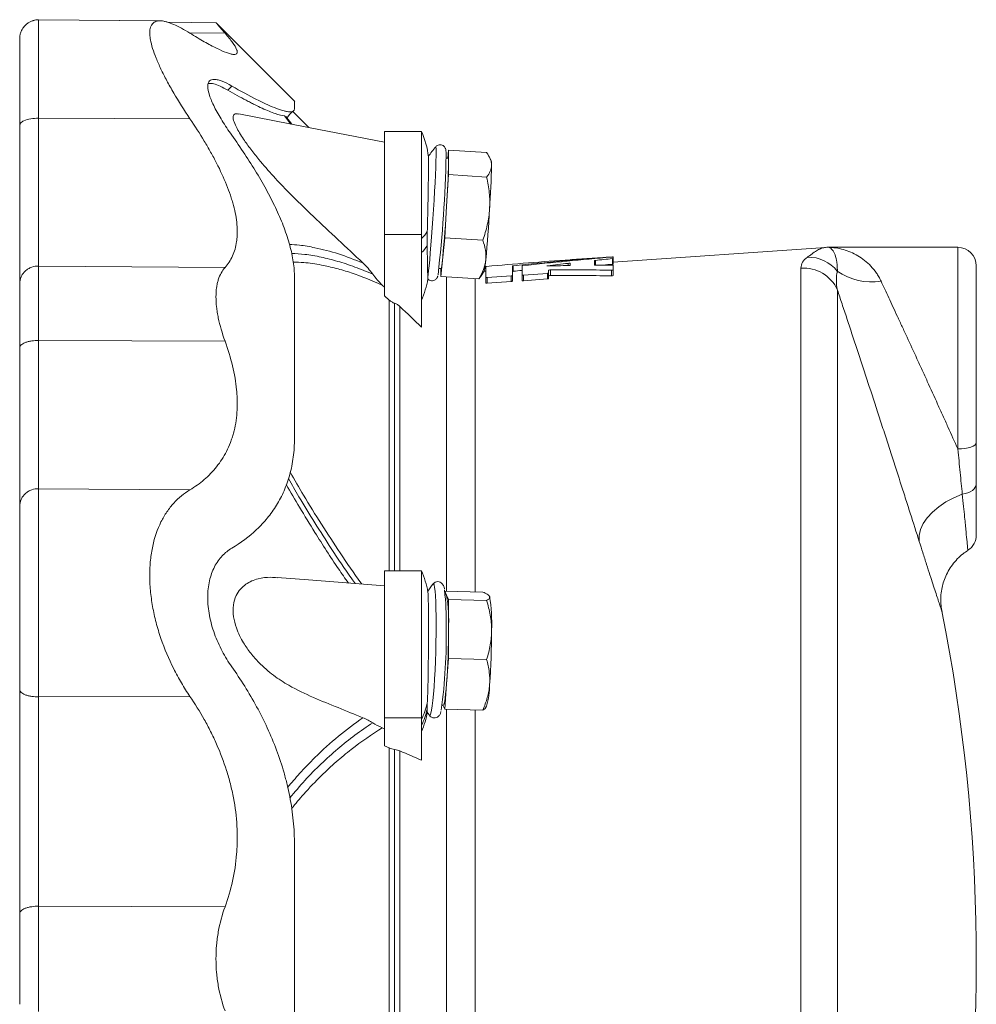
# Model space of a CAD drawing. Header units: millimetres. Extents: x -31 to 880, y -242 to 919.
# Tile 3 of 7: x -27 to 233, y 1 to 268. Entities that reach past the tile are written whole.
import ezdxf

# ---------------------------------------------------------------- set-up
doc = ezdxf.new("R2010")
doc.units = ezdxf.units.MM

msp = doc.modelspace()

# ---------------------------------------------------------------- linework, layer by layer
at = {"color": 7, "linetype": 'Continuous', "lineweight": 15}
for p, q in [((11.57, 267.79), (-21.5, 268.08)), ((11.47, 267.79), (-21.5, 268.08)), ((26.63, 267.28), (13.43, 267.4)), ((47.97, 245.93), (26.64, 267.26)), ((-26.6, 263.16), (-26.63, 262.61)), ((51.8, 238.84), (47.41, 243.24)), ((45.23, 241.97), (45.46, 241.77)), ((47.21, 239.73), (45.53, 241.83)), ((45.8, 241.58), (46.07, 241.68)), ((82.37, 237.8), (72.37, 237.8)), ((72.37, 237.8), (72.37, 209.79)), ((82.37, 237.8), (82.37, 209.79)), ((89.7, 232.69), (89.48, 230.53)), ((89.7, 229.38), (89.7, 232.69)), ((89.7, 232.69), (100.03, 232.02)), ((89.62, 230.52), (89.03, 230.56)), ((101.31, 229.75), (100.83, 230.73)), ((89.7, 226.06), (89.7, 229.38)), ((89.18, 217.49), (89.7, 226.06)), ((89.7, 226.06), (100.03, 225.39)), ((88.65, 208.92), (89.18, 217.49)), ((72.37, 209.79), (72.37, 193.21)), ((82.37, 209.79), (82.37, 184.67)), ((88.13, 203.67), (88.65, 208.92)), ((88.65, 208.92), (98.99, 208.26)), ((191.99, 206.32), (134.37, 202.29)), ((227.87, 206.34), (192.69, 206.34)), ((87.61, 198.41), (88.13, 203.67)), ((134.37, 203.79), (122.95, 202.99)), ((134.37, 203.77), (134.37, 203.79)), ((134.37, 203.77), (134.37, 203.67)), ((134.37, 203.3), (134.37, 203.67)), ((134.37, 203.3), (134.37, 201.79)), ((87.1, 200.62), (87.68, 200.58)), ((87.61, 200.59), (87.61, 198.41)), ((99.81, 201.1), (99.81, 198.15)), ((107.01, 198.66), (107.01, 201.29)), ((109.66, 201.33), (109.66, 198.85)), ((122.67, 201.45), (122.67, 201.98)), ((129.33, 201.51), (129.33, 202.74)), ((134.37, 200.24), (134.37, 201.48)), ((232.87, 201.34), (232.87, 153.36)), ((87.61, 198.41), (97.94, 197.75)), ((97.94, 197.75), (98.37, 198.34)), ((98.37, 198.34), (99.38, 199.84)), ((99.81, 199.87), (99.37, 199.84)), ((99.81, 198.15), (99.81, 196.62)), ((100.17, 198.11), (106.65, 198.57)), ((107.01, 198.66), (107.01, 197.13)), ((109.66, 198.85), (109.66, 197.32)), ((110.02, 198.81), (116.5, 199.27)), ((116.5, 197.74), (110.02, 197.28)), ((116.86, 199.37), (116.86, 200.1)), ((116.86, 199.37), (116.86, 197.84)), ((134.37, 200.24), (134.37, 198.71)), ((72.37, 195.49), (71.73, 196.1)), ((106.65, 197.04), (100.17, 196.58)), ((73.6, 192.03), (72.37, 193.21)), ((82.37, 118.57), (72.37, 118.57)), ((72.37, 118.57), (72.37, 78.62)), ((82.37, 118.57), (82.37, 78.62)), ((89.18, 111.92), (88.65, 113.06)), ((88.65, 113.06), (98.99, 112.78)), ((89.05, 112.05), (88.77, 112.06)), ((89.05, 112.05), (89.18, 111.92)), ((89.7, 110.78), (89.18, 111.92)), ((89.7, 102.78), (89.7, 110.78)), ((89.7, 110.78), (100.03, 110.51)), ((100.85, 111.61), (100.83, 111.64)), ((89.7, 94.78), (89.7, 102.78)), ((89.18, 87.92), (89.7, 94.78)), ((89.7, 94.78), (100.03, 94.5)), ((88.65, 81.05), (89.18, 87.92)), ((87.96, 82.07), (88.25, 82.06)), ((88.19, 82.06), (88.65, 81.05)), ((88.65, 81.05), (98.99, 80.78)), ((99.75, 81.38), (100.03, 81.84)), ((72.37, 78.62), (72.37, 71.05)), ((82.37, 78.62), (82.37, 67.15)), ((84.5, 79.37), (84.52, 79.35)), ((72.37, 75.7), (71.73, 75.98)), ((73.6, 70.51), (72.37, 71.05))]:
    msp.add_line(p, q, dxfattribs=at)
at = {"color": 8, "linetype": 'Continuous', "lineweight": 0}
for p, q in [((19.43, 264.51), (29.07, 264.43)), ((30.89, 250.1), (29.85, 248.98)), ((-21.5, 241.38), (19.54, 241.24)), ((46.96, 239.78), (45.23, 241.97)), ((45.75, 241.56), (47.23, 239.73)), ((72.37, 209.79), (82.37, 209.79)), ((191.99, 206.32), (191.99, 206.32)), ((227.87, 151.61), (227.87, 206.34)), ((134.14, 203.74), (134.14, 203.67)), ((134.14, 203.26), (134.14, 201.75)), ((-21.5, 201.26), (29.07, 200.85)), ((107.23, 201.33), (107.23, 199.82)), ((116.6, 201.34), (116.6, 201.27)), ((122.17, 201.98), (122.17, 201.37)), ((129.55, 202.78), (129.55, 201.48)), ((185.29, -170.85), (185.29, 200.66)), ((89.13, 198.32), (89.13, 188.16)), ((96.9, 197.81), (96.9, 185.48)), ((100.17, 198.11), (100.17, 196.58)), ((106.65, 198.57), (106.65, 197.04)), ((110.02, 198.81), (110.02, 197.28)), ((116.5, 199.27), (116.5, 197.74)), ((117.36, 200.19), (117.36, 198.67)), ((133.87, 200.14), (133.87, 198.61)), ((195.2, 194.73), (195.2, -165.03)), ((73.6, 118.57), (73.6, 192.03)), ((75.06, 191.14), (75.06, 118.57)), ((76.52, 190.26), (76.52, 118.57)), ((89.13, 188.16), (89.13, 113.04)), ((96.9, 185.48), (96.9, 112.84)), ((-21.5, 181.05), (29.07, 180.88)), ((-21.5, 140.84), (19.54, 140.51)), ((-21.5, 84.36), (19.54, 84.49)), ((89.13, 81.04), (89.13, -54.51)), ((96.9, 80.83), (96.9, -54.3)), ((72.37, 78.62), (82.37, 78.62)), ((73.6, -43.98), (73.6, 70.51)), ((75.06, 70.1), (75.06, -43.57)), ((76.52, 69.7), (76.52, -43.17)), ((-21.5, 27.56), (29.07, 27.39))]:
    msp.add_line(p, q, dxfattribs=at)
at = {"color": 7, "linetype": 'Continuous', "lineweight": 15, "flags": 128}
for points in [[(45.99, 241.64), (46.68, 242.42), (47.37, 243.2)], [(72.37, 234.85), (51.68, 238.86), (32.78, 242.53)], [(72.37, 114.46), (51.68, 116.07), (43.2, 116.73)], [(85.47, 114.96), (85.46, 114.95), (85.45, 114.92)], [(89.18, 87.92), (89.05, 86.44), (88.92, 85.15), (88.79, 84.06), (88.65, 83.2), (88.52, 82.57), (88.38, 82.19), (88.25, 82.06), (88.25, 82.06)]]:
    msp.add_lwpolyline(points, dxfattribs=at)
at = {"color": 8, "linetype": 'Continuous', "lineweight": 0, "flags": 128}
for points in [[(84.06, 198.3), (84.17, 198.98), (84.3, 200), (84.44, 201.33), (84.6, 202.95), (84.76, 204.82), (84.94, 206.92), (85.11, 209.19), (85.29, 211.59), (85.46, 214.08), (85.62, 216.6), (85.78, 219.1), (85.92, 221.54), (86.04, 223.86), (86.15, 226.03), (86.23, 227.98), (86.29, 229.7), (86.33, 231.13), (86.34, 232.26), (86.33, 233.06), (86.29, 233.52), (86.23, 233.62), (86.22, 233.61)], [(232.87, 153.36), (232.77, 153.02), (232.49, 152.69), (232.02, 152.39), (231.4, 152.12), (230.64, 151.9), (229.78, 151.74), (228.84, 151.64), (227.87, 151.61)], [(229.06, 139.34), (229.84, 139.49), (230.58, 139.72), (231.24, 140.01), (231.8, 140.37), (232.26, 140.77), (232.59, 141.21), (232.8, 141.68), (232.87, 142.16)], [(229.06, 139.34), (226.77, 138.4), (224.62, 137.26), (222.68, 135.96), (220.98, 134.51), (219.57, 132.97), (218.49, 131.36), (217.75, 129.73), (217.38, 128.11), (217.38, 126.55)], [(84.52, 79.35), (84.6, 79.28), (84.76, 79.41), (84.94, 79.9), (85.11, 80.74), (85.29, 81.9), (85.46, 83.36), (85.62, 85.1), (85.78, 87.09), (85.92, 89.27), (86.04, 91.61), (86.15, 94.06), (86.23, 96.57), (86.29, 99.09), (86.33, 101.58), (86.34, 103.98), (86.33, 106.24), (86.29, 108.32), (86.23, 110.17), (86.15, 111.77), (86.04, 113.07), (85.92, 114.06), (85.78, 114.71), (85.62, 115), (85.47, 114.96)]]:
    msp.add_lwpolyline(points, dxfattribs=at)
at = {"color": 7, "linetype": 'Continuous', "lineweight": 15}
for centre, radius, start, end in [((59.45, 227.8), 25, 7.168, 23.5782), ((109.12, 214.23), 30, 139.7473, 146.0819), ((-250.87, 238.01), 339.97, 353.3923, 358.8593), ((86.36, 229.72), 3.35, 354.1108, 13.8177), ((-159.37, 234.39), 249.12, 356.1111, 358.8471), ((-147.7, 233.64), 249.12, 356.1112, 358.8471), ((96.85, 228.94), 4.53, 355.9877, 10.2945), ((-314.87, 241.12), 404.73, 354.6903, 356.653), ((-303.2, 240.37), 404.74, 354.6903, 356.653), ((192.72, 196.34), 10, 90.1849, 94.7962), ((227.87, 201.34), 5, 0, 90), ((75.68, 203.89), 12.45, 344.6243, 359.0027), ((80.3, 204.05), 19.54, 347.5815, 356.6817), ((59.45, 201.95), 25, 336.4218, 350.3154), ((227.87, 128.32), 5, 302.7993, 0.0001), ((59.45, 108.57), 25, 9.7495, 23.5782), ((109.12, 96.51), 30, 142.0444, 146.8419), ((16.05, 105.22), 73.01, 358.6944, 6.3295), ((45.75, 104.85), 43.99, 357.3052, 9.2481), ((57.43, 104.54), 43.99, 357.3052, 9.248), ((-247.62, 13.27), 480.48, 349.822, 11.3177), ((-56.69, 100.55), 145.76, 352.1989, 1.1798), ((-119.32, 102.7), 209.02, 355.9452, 0.0233), ((-107.65, 102.38), 209.02, 355.9453, 0.0233), ((75.87, 88.19), 24.99, 345.2745, 358.6552), ((59.45, 84.98), 25, 336.4218, 349.0655), ((109.12, 96.51), 30, 213.027, 214.8898)]:
    msp.add_arc(centre, radius, start, end, dxfattribs=at)
at = {"color": 8, "linetype": 'Continuous', "lineweight": 0}
for centre, radius, start, end in [((77.86, 214.1), 6.98, 310.1611, 330.4386), ((77.82, 210.29), 7.04, 310.2215, 329.8388), ((192.67, 196.57), 9.77, 89.8924, 93.9852), ((187.28, 193.59), 10.07, 38.44, 91.2401), ((186.04, 190.67), 10.03, 23.9346, 94.2895), ((204.34, 212.79), 15.86, 234.6678, 279.7283), ((62.61, 87.52), 21.85, 334.6806, 347.3644), ((62.6, 85.93), 21.86, 334.6822, 347.0243)]:
    msp.add_arc(centre, radius, start, end, dxfattribs=at)
at = {"color": 7, "linetype": 'Continuous', "lineweight": 15}
for centre, major_axis, start_param, end_param in [((222.51, 13.27), (474.85, 0), 1.757982, 1.816024), ((229.66, 13.27), (476.06, 0), 1.773393, 1.825121), ((249.02, 13.27), (479.32, 0), 1.812822, 1.822709), ((203.14, 13.27), (471.58, 0), 1.742155, 1.791238), ((249.02, 13.27), (479.32, 0), 1.838641, 1.85071), ((141.34, 13.27), (461.15, 0), 1.612377, 1.624468), ((141.34, 13.27), (461.15, 0), 1.586396, 1.596364), ((248.39, 13.27), (475.59, 0), 1.813395, 1.81874), ((221.88, 13.27), (471.11, 0), 1.811304, 1.816628), ((121.97, 13.27), (457.88, 0), 1.54481, 1.580866), ((121.34, 13.27), (454.14, 0), 1.543206, 1.579559)]:
    msp.add_ellipse(centre, major_axis=major_axis, ratio=0.408268, start_param=start_param, end_param=end_param, dxfattribs=at)
for points, knots in [([(-21.5, 268.08), (-21.65, 268.07), (-21.96, 268.07), (-22.41, 268.01), (-22.8, 267.92), (-23.26, 267.79), (-23.88, 267.53), (-24.55, 267.12), (-25.15, 266.59), (-25.62, 266.03), (-25.87, 265.65), (-26.04, 265.34), (-26.21, 265.02), (-26.37, 264.61), (-26.5, 264.19), (-26.59, 263.68), (-26.62, 263.36), (-26.62, 263.15), (-26.62, 263.11)], [0, 0, 0, 0, 0.045145, 0.091366, 0.116054, 0.143332, 0.212236, 0.305581, 0.405, 0.451323, 0.495252, 0.517545, 0.541071, 0.595644, 0.667143, 0.76235, 0.96209, 1, 1, 1, 1]), ([(19.54, 264.45), (17.95, 265.44), (16.49, 266.23), (14.51, 267.09), (13.88, 267.32), (13.01, 267.57), (12.73, 267.63), (12.19, 267.73), (11.94, 267.77), (11.21, 267.81), (10.78, 267.77), (10.21, 267.6), (10.04, 267.52), (9.71, 267.33), (9.57, 267.22), (8.91, 266.54), (8.65, 265.71), (8.64, 264.29), (8.66, 263.98), (8.72, 263.34), (8.77, 262.99), (8.97, 261.92), (9.17, 261.15), (9.68, 259.49), (10, 258.6), (10.57, 257.18), (10.77, 256.7), (11.21, 255.71), (11.44, 255.21), (12.16, 253.68), (12.69, 252.63), (13.56, 251), (13.86, 250.45), (14.49, 249.34), (14.81, 248.77), (16.48, 245.93), (17.95, 243.61), (19.54, 241.24)], [0, 0, 0, 0, 0.125, 0.125, 0.1875, 0.1875, 0.21875, 0.21875, 0.25, 0.25, 0.3125, 0.3125, 0.34375, 0.34375, 0.375, 0.375, 0.5, 0.5, 0.53125, 0.53125, 0.5625, 0.5625, 0.625, 0.625, 0.6875, 0.6875, 0.71875, 0.71875, 0.75, 0.75, 0.8125, 0.8125, 0.84375, 0.84375, 0.875, 0.875, 1, 1, 1, 1]), ([(29.07, 264.43), (28.6, 264.97), (27.64, 266.08), (26.87, 266.98), (26.53, 267.38), (26.63, 267.26), (26.63, 267.26)], [0, 0, 0, 0, 0.32132, 0.651139, 0.972698, 1, 1, 1, 1]), ([(-26.63, 239.43), (-26.63, 241.32), (-26.63, 245.18), (-26.63, 250.43), (-26.63, 255.11), (-26.63, 258.92), (-26.63, 261.47), (-26.63, 262.71), (-26.63, 262.76), (-26.63, 262.76)], [0, 0, 0, 0, 0.151136, 0.310627, 0.476644, 0.646797, 0.818305, 0.985255, 1, 1, 1, 1]), ([(29.07, 264.43), (29.89, 263.48), (30.57, 262.63), (31.63, 261.17), (32, 260.55), (32.26, 259.92), (32.3, 259.81), (32.36, 259.59), (32.38, 259.49), (32.4, 259.22), (32.37, 259.08), (32.15, 258.73), (31.84, 258.64), (31.24, 258.68), (31.11, 258.7), (30.83, 258.75), (30.68, 258.78), (30.21, 258.91), (29.86, 259.02), (28.7, 259.44), (27.8, 259.84), (26.27, 260.59), (25.73, 260.87), (24.61, 261.47), (24.03, 261.79), (22.21, 262.82), (20.91, 263.59), (19.54, 264.45)], [0, 0, 0, 0, 0.125, 0.125, 0.25, 0.25, 0.28125, 0.28125, 0.3125, 0.3125, 0.375, 0.375, 0.5, 0.5, 0.53125, 0.53125, 0.5625, 0.5625, 0.625, 0.625, 0.75, 0.75, 0.8125, 0.8125, 0.875, 0.875, 1, 1, 1, 1]), ([(24.37, 250.01), (24.37, 250.68), (24.54, 251.16), (25.01, 251.64), (25.2, 251.75), (25.66, 251.89), (25.92, 251.92), (26.5, 251.9), (26.82, 251.85), (27.52, 251.67), (27.89, 251.55), (29.07, 251.08), (29.94, 250.65), (30.89, 250.1)], [0, 0, 0, 0, 0.25, 0.25, 0.375, 0.375, 0.5, 0.5, 0.625, 0.625, 0.75, 0.75, 1, 1, 1, 1]), ([(24.37, 250.01), (24.37, 249.35), (24.54, 248.53), (25.01, 247.1), (25.2, 246.58), (25.66, 245.51), (25.92, 244.96), (26.5, 243.8), (26.82, 243.19), (27.52, 241.96), (27.89, 241.33), (29.07, 239.41), (29.94, 238.1), (30.89, 236.77)], [0, 0, 0, 0, 0.25, 0.25, 0.375, 0.375, 0.5, 0.5, 0.625, 0.625, 0.75, 0.75, 1, 1, 1, 1]), ([(24.49, 250.69), (24.61, 250.73), (25, 250.88), (26.08, 250.7), (27.71, 250.15), (29.13, 249.37), (29.85, 248.98)], [0, 0, 0, 0, 0.113562, 0.364847, 0.678553, 1, 1, 1, 1]), ([(29.85, 248.98), (31.58, 247.97), (33.24, 247.05), (35.18, 246.02), (35.57, 245.82), (36.32, 245.43), (36.69, 245.25), (37.78, 244.71), (38.47, 244.38), (40.45, 243.47), (41.63, 242.98), (43.68, 242.27), (44.55, 242.05), (45.23, 241.97)], [0, 0, 0, 0, 0.25, 0.25, 0.3125, 0.3125, 0.375, 0.375, 0.5, 0.5, 0.75, 0.75, 1, 1, 1, 1]), ([(30.89, 250.1), (33.31, 248.69), (35.58, 247.46), (38.67, 245.91), (39.64, 245.45), (41.44, 244.64), (42.27, 244.29), (43.79, 243.72), (44.48, 243.5), (45.38, 243.27), (45.66, 243.21), (46.18, 243.12), (46.41, 243.1), (47.05, 243.08), (47.37, 243.14), (47.8, 243.42), (47.91, 243.63), (47.91, 243.93)], [0, 0, 0, 0, 0.25, 0.25, 0.375, 0.375, 0.5, 0.5, 0.625, 0.625, 0.6875, 0.6875, 0.75, 0.75, 0.875, 0.875, 1, 1, 1, 1]), ([(47.91, 245.87), (47.91, 245.91), (47.91, 246.07), (47.91, 245.46), (47.91, 244.44), (47.91, 243.93)], [0, 0, 0, 0, 0.123552, 0.562253, 1, 1, 1, 1]), ([(29.07, 200.85), (29.89, 201.78), (30.57, 202.82), (31.63, 205.16), (32, 206.46), (32.26, 208.26), (32.3, 208.62), (32.36, 209.37), (32.38, 209.75), (32.4, 210.9), (32.37, 211.69), (32.15, 214.14), (31.84, 215.87), (31.24, 218.14), (31.11, 218.6), (30.83, 219.53), (30.68, 219.99), (30.21, 221.4), (29.86, 222.34), (28.7, 225.22), (27.8, 227.17), (26.27, 230.16), (25.73, 231.16), (24.61, 233.17), (24.03, 234.17), (22.21, 237.19), (20.91, 239.21), (19.54, 241.24)], [0, 0, 0, 0, 0.125, 0.125, 0.25, 0.25, 0.28125, 0.28125, 0.3125, 0.3125, 0.375, 0.375, 0.5, 0.5, 0.53125, 0.53125, 0.5625, 0.5625, 0.625, 0.625, 0.75, 0.75, 0.8125, 0.8125, 0.875, 0.875, 1, 1, 1, 1]), ([(32.77, 242.48), (32.54, 242.53), (31.85, 242.69), (31.24, 242.24), (31.26, 240.94), (31.99, 239.16), (32.99, 237.37), (34.28, 235.36), (36.03, 232.94), (38.72, 229.54), (42.18, 225.56), (47.15, 220.37), (53.04, 214.67), (59.74, 208.4), (64.22, 204.21), (66.45, 202.11)], [0, 0, 0, 0, 0.026218, 0.078556, 0.131116, 0.180008, 0.215909, 0.251874, 0.307915, 0.364075, 0.458905, 0.553911, 0.70241, 0.851198, 1, 1, 1, 1]), ([(-26.63, 239.43), (-26.63, 234.76), (-26.63, 230.18), (-26.63, 221.51), (-26.63, 217.41), (-26.63, 209.98), (-26.63, 206.64), (-26.63, 200.89), (-26.63, 198.47), (-26.63, 196.55)], [0, 0, 0, 0, 0.25, 0.25, 0.5, 0.5, 0.75, 0.75, 1, 1, 1, 1]), ([(30.89, 236.77), (33.31, 233.34), (35.58, 229.93), (38.67, 224.81), (39.64, 223.12), (41.44, 219.78), (42.27, 218.13), (43.79, 214.86), (44.48, 213.24), (45.38, 210.84), (45.66, 210.05), (46.18, 208.47), (46.41, 207.68), (47.05, 205.35), (47.37, 203.85), (47.8, 200.94), (47.91, 199.54), (47.91, 198.18)], [0, 0, 0, 0, 0.25, 0.25, 0.375, 0.375, 0.5, 0.5, 0.625, 0.625, 0.6875, 0.6875, 0.75, 0.75, 0.875, 0.875, 1, 1, 1, 1]), ([(89.04, 231.34), (89.04, 231.49), (89.04, 231.96), (89.02, 232.41), (88.98, 232.76), (88.91, 233.07), (88.76, 233.42), (88.46, 233.8), (88, 234.09), (87.42, 234.21), (86.87, 234.1), (86.46, 233.86), (86.23, 233.63), (86.16, 233.52), (86.14, 233.49)], [0, 0, 0, 0, 0.126558, 0.380116, 0.521439, 0.593474, 0.649288, 0.702325, 0.762143, 0.825026, 0.887808, 0.938481, 0.98336, 1, 1, 1, 1]), ([(84.25, 230.91), (84.25, 230.91), (84.26, 230.88), (84.27, 230.35), (84.27, 229.34), (84.26, 227.91), (84.24, 226.09), (84.22, 223.97), (84.18, 221.56), (84.13, 218.99), (84.08, 216.29), (84.01, 213.47), (83.96, 211.61), (83.94, 210.65)], [0, 0, 0, 0, 0.0412252, 0.1372965, 0.231206, 0.3278289, 0.4218893, 0.5186958, 0.612415, 0.7088844, 0.8020368, 0.8979153, 1, 1, 1, 1]), ([(101.37, 228.62), (101.37, 228.9), (101.34, 229.19), (101.22, 229.76), (101.12, 230.04), (100.77, 230.9), (100.44, 231.46), (100.03, 232.02)], [0, 0, 0, 0, 0.25, 0.25, 0.5, 0.5, 1, 1, 1, 1]), ([(100.03, 225.39), (100.44, 225.91), (100.78, 226.44), (101.24, 227.51), (101.37, 228.06), (101.37, 228.62)], [0, 0, 0, 0, 0.5, 0.5, 1, 1, 1, 1]), ([(100.03, 225.39), (100.36, 223.97), (100.61, 222.53), (100.9, 219.65), (100.94, 218.2), (100.85, 216.74)], [0, 0, 0, 0, 0.5, 0.5, 1, 1, 1, 1]), ([(100.85, 216.74), (100.8, 216.01), (100.73, 215.28), (100.52, 213.85), (100.38, 213.13), (99.9, 211.02), (99.48, 209.63), (98.99, 208.26)], [0, 0, 0, 0, 0.25, 0.25, 0.5, 0.5, 1, 1, 1, 1]), ([(84.06, 198.3), (84.05, 198.61), (84.04, 199.02), (84.03, 199.82), (84.02, 200.11), (84.01, 200.74), (84, 201.08), (83.99, 201.8), (83.98, 202.18), (83.97, 203), (83.96, 203.43), (83.94, 204.77), (83.92, 205.73), (83.91, 206.76)], [0, 0, 0, 0, 0.25, 0.25, 0.375, 0.375, 0.5, 0.5, 0.625, 0.625, 0.75, 0.75, 1, 1, 1, 1]), ([(98.99, 208.26), (99.31, 207.37), (99.56, 206.48), (99.85, 204.7), (99.89, 203.81), (99.8, 202.91)], [0, 0, 0, 0, 0.5, 0.5, 1, 1, 1, 1]), ([(134.37, 203.67), (134.37, 203.68), (134.3, 203.68), (134.11, 203.67), (133.98, 203.66), (133.87, 203.65)], [0, 0, 0, 0, 0.5, 0.5, 1, 1, 1, 1]), ([(134.14, 203.74), (134.21, 203.75), (134.27, 203.75), (134.35, 203.76), (134.37, 203.77), (134.37, 203.77)], [0, 0, 0, 0, 0.5, 0.5, 1, 1, 1, 1]), ([(134.14, 203.26), (134.21, 203.26), (134.27, 203.27), (134.35, 203.28), (134.37, 203.29), (134.37, 203.3)], [0, 0, 0, 0, 0.5, 0.5, 1, 1, 1, 1]), ([(29.07, 180.88), (28.28, 183.06), (27.67, 185.17), (27.14, 187.7), (27.05, 188.2), (26.89, 189.19), (26.82, 189.68), (26.67, 191.11), (26.61, 192.02), (26.61, 193.75), (26.67, 194.57), (26.83, 195.74), (26.89, 196.12), (27.05, 196.85), (27.14, 197.19), (27.67, 198.86), (28.28, 199.96), (29.07, 200.85)], [0, 0, 0, 0, 0.25, 0.25, 0.3125, 0.3125, 0.375, 0.375, 0.5, 0.5, 0.625, 0.625, 0.6875, 0.6875, 0.75, 0.75, 1, 1, 1, 1]), ([(99.8, 202.91), (99.76, 202.47), (99.68, 202.02), (99.47, 201.14), (99.33, 200.71), (98.86, 199.42), (98.43, 198.58), (97.94, 197.75)], [0, 0, 0, 0, 0.25, 0.25, 0.5, 0.5, 1, 1, 1, 1]), ([(100.03, 201.14), (99.96, 201.13), (99.91, 201.13), (99.83, 201.11), (99.81, 201.11), (99.81, 201.1)], [0, 0, 0, 0, 0.5, 0.5, 1, 1, 1, 1]), ([(107.01, 201.29), (107.01, 201.3), (107.03, 201.3), (107.11, 201.32), (107.16, 201.32), (107.23, 201.33)], [0, 0, 0, 0, 0.5, 0.5, 1, 1, 1, 1]), ([(109.89, 201.37), (109.82, 201.37), (109.76, 201.36), (109.69, 201.34), (109.66, 201.33), (109.66, 201.33)], [0, 0, 0, 0, 0.5, 0.5, 1, 1, 1, 1]), ([(116.6, 201.34), (116.53, 201.33), (116.48, 201.33), (116.4, 201.31), (116.38, 201.3), (116.38, 201.28), (116.4, 201.27), (116.48, 201.27), (116.53, 201.26), (116.6, 201.27)], [0, 0, 0, 0, 0.25, 0.25, 0.5, 0.5, 0.75, 0.75, 1, 1, 1, 1]), ([(122.67, 201.98), (122.67, 201.99), (122.6, 202), (122.41, 202), (122.28, 201.99), (122.17, 201.98)], [0, 0, 0, 0, 0.5, 0.5, 1, 1, 1, 1]), ([(122.17, 201.37), (122.28, 201.38), (122.41, 201.39), (122.61, 201.42), (122.67, 201.44), (122.67, 201.45)], [0, 0, 0, 0, 0.5, 0.5, 1, 1, 1, 1]), ([(122.95, 202.99), (122.95, 202.99), (122.95, 202.99), (122.91, 202.99), (122.84, 202.98), (122.77, 202.98), (122.73, 202.98)], [0, 0, 0, 0, 0.144943, 0.430324, 0.715966, 1, 1, 1, 1]), ([(129.33, 202.74), (129.33, 202.74), (129.35, 202.75), (129.43, 202.77), (129.48, 202.78), (129.55, 202.78)], [0, 0, 0, 0, 0.5, 0.5, 1, 1, 1, 1]), ([(129.55, 201.48), (129.48, 201.47), (129.43, 201.48), (129.35, 201.49), (129.33, 201.5), (129.33, 201.51)], [0, 0, 0, 0, 0.5, 0.5, 1, 1, 1, 1]), ([(134.37, 201.79), (134.37, 201.78), (134.35, 201.78), (134.27, 201.76), (134.21, 201.75), (134.14, 201.75)], [0, 0, 0, 0, 0.5, 0.5, 1, 1, 1, 1]), ([(134.37, 201.48), (134.37, 201.49), (134.35, 201.5), (134.27, 201.51), (134.21, 201.51), (134.14, 201.51)], [0, 0, 0, 0, 0.5, 0.5, 1, 1, 1, 1]), ([(47.91, 154.55), (47.91, 162.73), (47.91, 170.52), (47.91, 185.13), (47.91, 191.94), (47.91, 198.18)], [0, 0, 0, 0, 0.5, 0.5, 1, 1, 1, 1]), ([(84.09, 197.77), (84.09, 197.78), (84.08, 197.78), (84.07, 198.11), (84.06, 198.3)], [0, 0, 0, 0, 0.408675, 1, 1, 1, 1]), ([(84.07, 197.76), (84.08, 197.75), (84.17, 197.63), (84.49, 197.39), (85.04, 197.21), (85.63, 197.26), (86.09, 197.48), (86.4, 197.75), (86.58, 198.01), (86.69, 198.23), (86.76, 198.44), (86.79, 198.56), (86.81, 198.63)], [0, 0, 0, 0, 0.0044002, 0.1130592, 0.2295898, 0.3564957, 0.4559824, 0.5420849, 0.6214287, 0.7049468, 0.8274228, 1, 1, 1, 1]), ([(99.81, 198.15), (99.81, 198.13), (99.84, 198.12), (99.98, 198.1), (100.07, 198.1), (100.17, 198.11)], [0, 0, 0, 0, 0.5, 0.5, 1, 1, 1, 1]), ([(106.65, 198.57), (106.74, 198.58), (106.84, 198.59), (106.97, 198.63), (107.01, 198.65), (107.01, 198.66)], [0, 0, 0, 0, 0.5, 0.5, 1, 1, 1, 1]), ([(107.23, 199.82), (107.16, 199.82), (107.11, 199.81), (107.03, 199.79), (107.01, 199.79), (107.01, 199.78)], [0, 0, 0, 0, 0.5, 0.5, 1, 1, 1, 1]), ([(109.66, 198.85), (109.66, 198.84), (109.7, 198.82), (109.83, 198.81), (109.93, 198.8), (110.02, 198.81)], [0, 0, 0, 0, 0.5, 0.5, 1, 1, 1, 1]), ([(116.5, 199.27), (116.6, 199.28), (116.69, 199.29), (116.83, 199.33), (116.86, 199.35), (116.86, 199.37)], [0, 0, 0, 0, 0.5, 0.5, 1, 1, 1, 1]), ([(116.86, 197.84), (116.86, 197.82), (116.83, 197.8), (116.69, 197.76), (116.6, 197.75), (116.5, 197.74)], [0, 0, 0, 0, 0.5, 0.5, 1, 1, 1, 1]), ([(116.86, 200.1), (116.86, 200.12), (116.92, 200.15), (117.12, 200.18), (117.25, 200.19), (117.36, 200.19)], [0, 0, 0, 0, 0.5, 0.5, 1, 1, 1, 1]), ([(117.36, 198.67), (117.25, 198.67), (117.12, 198.66), (116.92, 198.62), (116.86, 198.6), (116.86, 198.58)], [0, 0, 0, 0, 0.5, 0.5, 1, 1, 1, 1]), ([(133.87, 200.14), (133.98, 200.14), (134.11, 200.15), (134.31, 200.19), (134.37, 200.22), (134.37, 200.24)], [0, 0, 0, 0, 0.5, 0.5, 1, 1, 1, 1]), ([(134.37, 198.71), (134.37, 198.68), (134.31, 198.66), (134.11, 198.62), (133.98, 198.6), (133.87, 198.61)], [0, 0, 0, 0, 0.5, 0.5, 1, 1, 1, 1]), ([(-26.63, 179.11), (-26.63, 181.01), (-26.63, 182.88), (-26.63, 186.4), (-26.63, 188.07), (-26.63, 191.09), (-26.63, 192.45), (-26.63, 194.79), (-26.63, 195.77), (-26.63, 196.55)], [0, 0, 0, 0, 0.25, 0.25, 0.5, 0.5, 0.75, 0.75, 1, 1, 1, 1]), ([(100.17, 196.58), (100.07, 196.57), (99.98, 196.57), (99.84, 196.59), (99.81, 196.6), (99.81, 196.62)], [0, 0, 0, 0, 0.5, 0.5, 1, 1, 1, 1]), ([(107.01, 197.13), (107.01, 197.12), (106.97, 197.1), (106.84, 197.06), (106.74, 197.05), (106.65, 197.04)], [0, 0, 0, 0, 0.5, 0.5, 1, 1, 1, 1]), ([(110.02, 197.28), (109.93, 197.27), (109.83, 197.27), (109.7, 197.29), (109.66, 197.31), (109.66, 197.32)], [0, 0, 0, 0, 0.5, 0.5, 1, 1, 1, 1]), ([(73.6, 192.03), (73.81, 191.84), (74.03, 191.66), (74.52, 191.37), (74.78, 191.24), (75.06, 191.14)], [0, 0, 0, 0, 0.5, 0.5, 1, 1, 1, 1]), ([(75.06, 191.14), (75.33, 191.05), (75.6, 190.93), (76.09, 190.63), (76.31, 190.45), (76.52, 190.26)], [0, 0, 0, 0, 0.5, 0.5, 1, 1, 1, 1]), ([(-26.63, 136.14), (-26.63, 138.07), (-26.63, 140.49), (-26.63, 146.27), (-26.63, 149.61), (-26.63, 157.06), (-26.63, 161.16), (-26.63, 169.85), (-26.63, 174.43), (-26.63, 179.11)], [0, 0, 0, 0, 0.25, 0.25, 0.5, 0.5, 0.75, 0.75, 1, 1, 1, 1]), ([(29.07, 180.88), (29.89, 178.61), (30.57, 176.37), (31.63, 171.95), (32, 169.78), (32.26, 167.1), (32.3, 166.57), (32.36, 165.52), (32.38, 165), (32.4, 163.47), (32.37, 162.46), (32.15, 159.53), (31.84, 157.67), (31.24, 155.46), (31.11, 155.03), (30.83, 154.17), (30.68, 153.75), (30.21, 152.52), (29.86, 151.73), (28.7, 149.46), (27.8, 148.07), (26.27, 146.14), (25.73, 145.53), (24.61, 144.37), (24.03, 143.82), (22.21, 142.26), (20.91, 141.34), (19.54, 140.51)], [0, 0, 0, 0, 0.125, 0.125, 0.25, 0.25, 0.28125, 0.28125, 0.3125, 0.3125, 0.375, 0.375, 0.5, 0.5, 0.53125, 0.53125, 0.5625, 0.5625, 0.625, 0.625, 0.75, 0.75, 0.8125, 0.8125, 0.875, 0.875, 1, 1, 1, 1]), ([(30.89, 124.7), (33.31, 126.13), (35.58, 127.8), (38.67, 130.73), (39.64, 131.76), (41.44, 133.96), (42.27, 135.12), (43.79, 137.59), (44.48, 138.89), (45.38, 140.96), (45.66, 141.67), (46.18, 143.13), (46.41, 143.88), (47.05, 146.18), (47.37, 147.77), (47.8, 151.08), (47.91, 152.78), (47.91, 154.55)], [0, 0, 0, 0, 0.25, 0.25, 0.375, 0.375, 0.5, 0.5, 0.625, 0.625, 0.6875, 0.6875, 0.75, 0.75, 0.875, 0.875, 1, 1, 1, 1]), ([(232.87, 153.36), (232.87, 151.37), (232.87, 149.44), (232.87, 145.7), (232.87, 143.89), (232.87, 142.16)], [0, 0, 0, 0, 0.5, 0.5, 1, 1, 1, 1]), ([(232.87, 142.16), (232.87, 141.16), (232.87, 139.18), (232.87, 136.09), (232.87, 133.07), (232.87, 130.49), (232.87, 128.92), (232.87, 128.23), (232.87, 128.38), (232.87, 128.4)], [0, 0, 0, 0, 0.118275, 0.236564, 0.418262, 0.599992, 0.781918, 0.963853, 1, 1, 1, 1]), ([(-21.5, 140.84), (-22.1, 140.85), (-22.75, 140.75), (-23.7, 140.41), (-24.01, 140.27), (-24.6, 139.91), (-24.88, 139.71), (-25.38, 139.25), (-25.6, 138.99), (-25.99, 138.45), (-26.15, 138.17), (-26.52, 137.3), (-26.63, 136.69), (-26.63, 136.14)], [0, 0, 0, 0, 0.25, 0.25, 0.375, 0.375, 0.5, 0.5, 0.625, 0.625, 0.75, 0.75, 1, 1, 1, 1]), ([(19.54, 140.51), (17.95, 139.55), (16.48, 138.36), (14.51, 136.2), (13.88, 135.41), (13.01, 134.13), (12.73, 133.68), (12.19, 132.77), (11.94, 132.29), (10.73, 129.86), (9.97, 127.68), (9.32, 124.65), (9.2, 124.03), (9, 122.75), (8.92, 122.11), (8.71, 120.15), (8.65, 118.81), (8.64, 116.06), (8.7, 114.66), (8.9, 112.5), (8.98, 111.77), (9.18, 110.32), (9.29, 109.6), (9.68, 107.42), (9.99, 105.98), (10.56, 103.81), (10.76, 103.09), (11.19, 101.65), (11.43, 100.93), (12.64, 97.37), (13.8, 94.64), (15.47, 91.34), (15.81, 90.68), (16.51, 89.39), (16.87, 88.76), (17.98, 86.89), (18.74, 85.67), (19.54, 84.49)], [0, 0, 0, 0, 0.125, 0.125, 0.1875, 0.1875, 0.21875, 0.21875, 0.25, 0.25, 0.375, 0.375, 0.40625, 0.40625, 0.4375, 0.4375, 0.5, 0.5, 0.5625, 0.5625, 0.59375, 0.59375, 0.625, 0.625, 0.6875, 0.6875, 0.71875, 0.71875, 0.75, 0.75, 0.875, 0.875, 0.90625, 0.90625, 0.9375, 0.9375, 1, 1, 1, 1]), ([(-26.63, 136.14), (-26.63, 135.28), (-26.63, 134.2), (-26.63, 131.59), (-26.63, 130.05), (-26.63, 126.54), (-26.63, 124.57), (-26.63, 120.26), (-26.63, 117.94), (-26.63, 113.07), (-26.63, 110.53), (-26.63, 105.41), (-26.63, 102.83), (-26.63, 97.78), (-26.63, 95.31), (-26.63, 90.61), (-26.63, 88.38), (-26.63, 86.31)], [0, 0, 0, 0, 0.125, 0.125, 0.25, 0.25, 0.375, 0.375, 0.5, 0.5, 0.625, 0.625, 0.75, 0.75, 0.875, 0.875, 1, 1, 1, 1]), ([(24.37, 111.33), (24.37, 112.94), (24.54, 114.44), (25.01, 116.54), (25.2, 117.21), (25.66, 118.49), (25.92, 119.08), (26.5, 120.21), (26.82, 120.74), (27.52, 121.73), (27.89, 122.19), (29.07, 123.44), (29.94, 124.13), (30.89, 124.7)], [0, 0, 0, 0, 0.25, 0.25, 0.375, 0.375, 0.5, 0.5, 0.625, 0.625, 0.75, 0.75, 1, 1, 1, 1]), ([(223.58, 107.34), (223.47, 107.93), (223.24, 109.15), (223.19, 111.09), (223.36, 113.02), (223.76, 114.91), (224.37, 116.72), (225.23, 118.5), (226.34, 120.22), (227.69, 121.81), (229.11, 123.13), (230.14, 123.81), (230.59, 124.1)], [0, 0, 0, 0, 0.093093, 0.193444, 0.298567, 0.393822, 0.49166, 0.594599, 0.70045, 0.808116, 0.916919, 1, 1, 1, 1]), ([(43.19, 116.65), (42.62, 116.72), (40.84, 116.91), (38.53, 116.58), (36.29, 115.85), (34.65, 114.95), (33.21, 113.67), (31.98, 111.84), (31.22, 109.31), (31.26, 106.19), (31.99, 103.33), (32.99, 100.95), (34.28, 98.59), (36.03, 96.11), (38.72, 93.08), (42.18, 90.07), (47.15, 86.91), (53.04, 84.12), (59.74, 81.43), (64.22, 79.61), (66.45, 78.69)], [0, 0, 0, 0, 0.030844, 0.095569, 0.130773, 0.165941, 0.201637, 0.237217, 0.278214, 0.319385, 0.357684, 0.385806, 0.413977, 0.457876, 0.501867, 0.576149, 0.65057, 0.766892, 0.883441, 1, 1, 1, 1]), ([(88.58, 113.59), (88.58, 113.63), (88.53, 113.95), (88.44, 114.27), (88.24, 114.74), (87.95, 115.14), (87.46, 115.51), (86.77, 115.67), (86.11, 115.51), (85.65, 115.18), (85.44, 114.94), (85.38, 114.83), (85.37, 114.81)], [0, 0, 0, 0, 0.041156, 0.288933, 0.416209, 0.510852, 0.605768, 0.703204, 0.804422, 0.89075, 0.979129, 1, 1, 1, 1]), ([(84.09, 112.8), (84.1, 112.7), (84.14, 112.46), (84.18, 111.56), (84.22, 110.23), (84.24, 108.52), (84.26, 106.46), (84.27, 104.14), (84.27, 101.58), (84.26, 98.9), (84.24, 96.14), (84.21, 93.41), (84.18, 90.76), (84.13, 88.31), (84.07, 86.09), (84.01, 84.18), (83.96, 83.21), (83.94, 82.73)], [0, 0, 0, 0, 0.053954, 0.121972, 0.18828, 0.256491, 0.323175, 0.391772, 0.458816, 0.5278, 0.594932, 0.664026, 0.730899, 0.799735, 0.866202, 0.934615, 1, 1, 1, 1]), ([(98.99, 112.78), (99.48, 112.58), (99.9, 112.39), (100.54, 112), (100.76, 111.8), (100.85, 111.61)], [0, 0, 0, 0, 0.5, 0.5, 1, 1, 1, 1]), ([(24.37, 111.33), (24.37, 109.72), (24.54, 108.09), (25.01, 105.59), (25.2, 104.74), (25.66, 103.09), (25.92, 102.27), (26.5, 100.65), (26.82, 99.85), (27.52, 98.28), (27.89, 97.51), (29.07, 95.27), (29.94, 93.86), (30.89, 92.51)], [0, 0, 0, 0, 0.25, 0.25, 0.375, 0.375, 0.5, 0.5, 0.625, 0.625, 0.75, 0.75, 1, 1, 1, 1]), ([(100.85, 111.61), (100.89, 111.51), (100.9, 111.42), (100.87, 111.23), (100.82, 111.13), (100.6, 110.86), (100.35, 110.68), (100.03, 110.51)], [0, 0, 0, 0, 0.25, 0.25, 0.5, 0.5, 1, 1, 1, 1]), ([(101.37, 102.47), (101.37, 103.15), (101.34, 103.83), (101.22, 105.19), (101.12, 105.87), (100.77, 107.88), (100.44, 109.2), (100.03, 110.51)], [0, 0, 0, 0, 0.25, 0.25, 0.5, 0.5, 1, 1, 1, 1]), ([(100.03, 94.5), (100.44, 95.8), (100.78, 97.12), (101.24, 99.78), (101.37, 101.12), (101.37, 102.47)], [0, 0, 0, 0, 0.5, 0.5, 1, 1, 1, 1]), ([(100.03, 94.5), (100.36, 93.37), (100.61, 92.23), (100.9, 89.93), (100.94, 88.77), (100.85, 87.6)], [0, 0, 0, 0, 0.5, 0.5, 1, 1, 1, 1]), ([(30.89, 92.51), (33.31, 89.07), (35.58, 85.48), (38.67, 79.79), (39.64, 77.87), (41.44, 73.95), (42.27, 71.96), (43.79, 67.9), (44.48, 65.84), (45.38, 62.68), (45.66, 61.62), (46.18, 59.47), (46.41, 58.38), (47.05, 55.11), (47.37, 52.92), (47.8, 48.53), (47.91, 46.33), (47.91, 44.12)], [0, 0, 0, 0, 0.25, 0.25, 0.375, 0.375, 0.5, 0.5, 0.625, 0.625, 0.6875, 0.6875, 0.75, 0.75, 0.875, 0.875, 1, 1, 1, 1]), ([(-21.5, 84.36), (-22.1, 84.35), (-22.75, 84.39), (-23.7, 84.53), (-24.01, 84.6), (-24.6, 84.74), (-24.88, 84.83), (-25.38, 85.02), (-25.6, 85.12), (-25.99, 85.35), (-26.15, 85.46), (-26.52, 85.83), (-26.63, 86.08), (-26.63, 86.31)], [0, 0, 0, 0, 0.25, 0.25, 0.375, 0.375, 0.5, 0.5, 0.625, 0.625, 0.75, 0.75, 1, 1, 1, 1]), ([(-26.63, 86.31), (-26.63, 81.63), (-26.63, 76.68), (-26.63, 66.47), (-26.63, 61.21), (-26.63, 50.69), (-26.63, 45.43), (-26.63, 35.22), (-26.63, 30.27), (-26.63, 25.6)], [0, 0, 0, 0, 0.25, 0.25, 0.5, 0.5, 0.75, 0.75, 1, 1, 1, 1]), ([(100.85, 87.6), (100.8, 87.02), (100.73, 86.44), (100.52, 85.28), (100.38, 84.71), (99.9, 83.01), (99.48, 81.89), (98.99, 80.78)], [0, 0, 0, 0, 0.25, 0.25, 0.5, 0.5, 1, 1, 1, 1]), ([(29.07, 27.39), (29.89, 29.65), (30.57, 31.97), (31.63, 36.75), (32, 39.2), (32.26, 42.37), (32.3, 43), (32.36, 44.27), (32.38, 44.9), (32.4, 46.81), (32.37, 48.08), (32.15, 51.88), (31.84, 54.42), (31.24, 57.58), (31.11, 58.22), (30.83, 59.48), (30.68, 60.1), (30.21, 61.97), (29.86, 63.2), (28.7, 66.83), (27.8, 69.2), (26.27, 72.67), (25.73, 73.82), (24.61, 76.05), (24.03, 77.15), (22.21, 80.39), (20.91, 82.48), (19.54, 84.49)], [0, 0, 0, 0, 0.125, 0.125, 0.25, 0.25, 0.28125, 0.28125, 0.3125, 0.3125, 0.375, 0.375, 0.5, 0.5, 0.53125, 0.53125, 0.5625, 0.5625, 0.625, 0.625, 0.75, 0.75, 0.8125, 0.8125, 0.875, 0.875, 1, 1, 1, 1]), ([(83.91, 81.02), (83.9, 81.24), (83.9, 81.5), (83.91, 82.07), (83.92, 82.39), (83.94, 82.73)], [0, 0, 0, 0, 0.5, 0.5, 1, 1, 1, 1]), ([(83.97, 80.16), (83.96, 80.2), (83.94, 80.3), (83.92, 80.77), (83.91, 81.02)], [0, 0, 0, 0, 0.489752, 1, 1, 1, 1]), ([(84.45, 79.46), (84.51, 79.36), (84.64, 79.15), (85.09, 78.78), (85.76, 78.57), (86.45, 78.68), (86.95, 79.01), (87.25, 79.35), (87.43, 79.69), (87.56, 79.99), (87.62, 80.24), (87.65, 80.36)], [0, 0, 0, 0, 0.092702, 0.195715, 0.30129, 0.415447, 0.51052, 0.605483, 0.716113, 0.868952, 1, 1, 1, 1]), ([(98.99, 80.78), (99.31, 80.95), (99.69, 81.15), (99.71, 81.37), (99.72, 81.4)], [0, 0, 0, 0, 0.859239, 1, 1, 1, 1]), ([(73.6, 70.51), (73.81, 70.42), (74.03, 70.34), (74.52, 70.2), (74.78, 70.15), (75.06, 70.1)], [0, 0, 0, 0, 0.5, 0.5, 1, 1, 1, 1]), ([(75.06, 70.1), (75.33, 70.06), (75.6, 70), (76.09, 69.87), (76.31, 69.79), (76.52, 69.7)], [0, 0, 0, 0, 0.5, 0.5, 1, 1, 1, 1]), ([(47.91, -17.59), (47.91, -7.39), (47.91, 2.94), (47.91, 23.59), (47.91, 33.92), (47.91, 44.12)], [0, 0, 0, 0, 0.5, 0.5, 1, 1, 1, 1]), ([(29.07, -0.86), (28.28, 1.31), (27.67, 3.58), (27.14, 6.55), (27.05, 7.15), (26.89, 8.37), (26.82, 8.98), (26.67, 10.82), (26.61, 12.04), (26.61, 14.49), (26.67, 15.72), (26.83, 17.56), (26.89, 18.17), (27.05, 19.39), (27.14, 19.99), (27.67, 22.95), (28.28, 25.22), (29.07, 27.39)], [0, 0, 0, 0, 0.25, 0.25, 0.3125, 0.3125, 0.375, 0.375, 0.5, 0.5, 0.625, 0.625, 0.6875, 0.6875, 0.75, 0.75, 1, 1, 1, 1]), ([(-26.63, 0.93), (-26.63, 2.83), (-26.63, 4.84), (-26.63, 8.99), (-26.63, 11.13), (-26.63, 15.4), (-26.63, 17.54), (-26.63, 21.69), (-26.63, 23.7), (-26.63, 25.6)], [0, 0, 0, 0, 0.25, 0.25, 0.5, 0.5, 0.75, 0.75, 1, 1, 1, 1])]:
    msp.add_open_spline(points, degree=3, knots=knots, dxfattribs=at)
at = {"color": 8, "linetype": 'Continuous', "lineweight": 0}
for points, knots in [([(-21.5, 268), (-21.5, 268.02), (-21.5, 268.16), (-21.5, 267.46), (-21.5, 265.82), (-21.5, 263.16), (-21.5, 259.75), (-21.5, 255.75), (-21.5, 251.26), (-21.5, 246.47), (-21.5, 243.05), (-21.5, 241.38)], [0, 0, 0, 0, 0.026848, 0.155452, 0.28613, 0.417365, 0.540225, 0.660947, 0.778408, 0.891668, 1, 1, 1, 1]), ([(-21.5, 241.38), (-22.22, 241.35), (-23.74, 241.28), (-25.46, 240.75), (-26.46, 240.1), (-26.58, 239.65), (-26.63, 239.43)], [0, 0, 0, 0, 0.27015, 0.562459, 0.789847, 1, 1, 1, 1]), ([(-21.5, 201.26), (-21.5, 203.06), (-21.5, 205.32), (-21.5, 210.7), (-21.5, 213.82), (-21.5, 220.78), (-21.5, 224.61), (-21.5, 232.72), (-21.5, 237), (-21.5, 241.38)], [0, 0, 0, 0, 0.25, 0.25, 0.5, 0.5, 0.75, 0.75, 1, 1, 1, 1]), ([(46.55, 207.13), (47.45, 207.07), (49.7, 206.93), (54.09, 206.15), (59.77, 204.7), (64.22, 202.97), (66.45, 202.11)], [0, 0, 0, 0, 0.145313, 0.36171, 0.68003, 1, 1, 1, 1]), ([(187.06, 203.66), (187.35, 203.87), (187.61, 204.06), (188.11, 204.43), (188.34, 204.6), (189.01, 205.07), (189.42, 205.34), (190.2, 205.79), (190.57, 205.96), (191.29, 206.21), (191.64, 206.29), (191.99, 206.32)], [0, 0, 0, 0, 0.125, 0.125, 0.25, 0.25, 0.5, 0.5, 0.75, 0.75, 1, 1, 1, 1]), ([(207.02, 197.16), (206.83, 197.55), (206.63, 197.93), (206.21, 198.67), (205.99, 199.02), (205.29, 200.03), (204.79, 200.64), (203.72, 201.78), (203.16, 202.3), (201.98, 203.24), (201.36, 203.66), (199.47, 204.79), (198.15, 205.35), (196.13, 205.92), (195.45, 206.06), (194.08, 206.27), (193.38, 206.33), (192.69, 206.34)], [0, 0, 0, 0, 0.0625, 0.0625, 0.125, 0.125, 0.25, 0.25, 0.375, 0.375, 0.5, 0.5, 0.75, 0.75, 0.875, 0.875, 1, 1, 1, 1]), ([(192.69, 206.34), (192.99, 206.31), (193.29, 206.15), (193.87, 205.6), (194.13, 205.21), (194.61, 204.17), (194.81, 203.52), (195.03, 202.33), (195.09, 201.9), (195.16, 200.94), (195.18, 200.42), (195.17, 199.85)], [0, 0, 0, 0, 0.25, 0.25, 0.5, 0.5, 0.75, 0.75, 0.875, 0.875, 1, 1, 1, 1]), ([(47.09, 204.68), (48.31, 204.63), (50.91, 204.5), (55.11, 203.73), (59.63, 202.59), (64.29, 201.06), (67.51, 199.73), (69.12, 199.07)], [0, 0, 0, 0, 0.177629, 0.38182, 0.586585, 0.793027, 1, 1, 1, 1]), ([(185.29, 200.66), (185.29, 201.25), (185.44, 201.78), (186.04, 202.78), (186.48, 203.24), (187.06, 203.66)], [0, 0, 0, 0, 0.5, 0.5, 1, 1, 1, 1]), ([(-21.5, 201.26), (-22.1, 201.27), (-22.75, 201.17), (-23.7, 200.83), (-24.01, 200.68), (-24.6, 200.33), (-24.88, 200.13), (-25.38, 199.67), (-25.6, 199.41), (-25.99, 198.87), (-26.15, 198.58), (-26.52, 197.71), (-26.63, 197.11), (-26.63, 196.55)], [0, 0, 0, 0, 0.25, 0.25, 0.375, 0.375, 0.5, 0.5, 0.625, 0.625, 0.75, 0.75, 1, 1, 1, 1]), ([(-21.5, 181.05), (-21.5, 183.25), (-21.5, 185.41), (-21.5, 189.5), (-21.5, 191.43), (-21.5, 194.93), (-21.5, 196.51), (-21.5, 199.22), (-21.5, 200.36), (-21.5, 201.26)], [0, 0, 0, 0, 0.25, 0.25, 0.5, 0.5, 0.75, 0.75, 1, 1, 1, 1]), ([(71.73, 196.1), (68.9, 197.28), (64.64, 199.06), (59.2, 200.66), (54.88, 201.65), (50.98, 202.26), (48.51, 202.3), (47.57, 202.32)], [0, 0, 0, 0, 0.331592, 0.498787, 0.66598, 0.873425, 1, 1, 1, 1]), ([(207.02, 197.16), (207.67, 195.76), (208.37, 194.26), (209.86, 191.06), (210.65, 189.36), (211.69, 187.12), (211.91, 186.66), (212.33, 185.74), (212.54, 185.28), (213.19, 183.89), (213.63, 182.94), (214.95, 180.07), (215.85, 178.11), (217.01, 175.59), (217.24, 175.08), (217.7, 174.06), (217.94, 173.55), (218.64, 172.01), (219.11, 170.99), (220.52, 167.9), (221.45, 165.84), (222.85, 162.75), (223.32, 161.71), (224.02, 160.16), (224.25, 159.64), (224.72, 158.61), (224.95, 158.1), (226.1, 155.55), (226.99, 153.56), (227.87, 151.61)], [0, 0, 0, 0, 0.125, 0.125, 0.25, 0.25, 0.28125, 0.28125, 0.3125, 0.3125, 0.375, 0.375, 0.5, 0.5, 0.53125, 0.53125, 0.5625, 0.5625, 0.625, 0.625, 0.75, 0.75, 0.8125, 0.8125, 0.84375, 0.84375, 0.875, 0.875, 1, 1, 1, 1]), ([(217.38, 126.55), (216.62, 128.95), (215.8, 131.51), (214.5, 135.59), (214.06, 136.97), (213.16, 139.77), (212.71, 141.19), (211.32, 145.5), (210.37, 148.45), (209.15, 152.23), (208.91, 152.99), (208.41, 154.52), (208.17, 155.28), (207.43, 157.56), (206.94, 159.08), (205.45, 163.63), (204.47, 166.66), (202.98, 171.19), (202.49, 172.7), (201.51, 175.67), (201.03, 177.14), (199.6, 181.47), (198.68, 184.27), (197.33, 188.34), (196.88, 189.68), (196.02, 192.27), (195.6, 193.52), (195.2, 194.73)], [0, 0, 0, 0, 0.125, 0.125, 0.1875, 0.1875, 0.25, 0.25, 0.375, 0.375, 0.40625, 0.40625, 0.4375, 0.4375, 0.5, 0.5, 0.625, 0.625, 0.6875, 0.6875, 0.75, 0.75, 0.875, 0.875, 0.9375, 0.9375, 1, 1, 1, 1]), ([(-21.5, 181.05), (-22.1, 181.05), (-22.75, 181.01), (-23.7, 180.87), (-24.01, 180.81), (-24.6, 180.66), (-24.88, 180.58), (-25.38, 180.39), (-25.6, 180.29), (-25.99, 180.06), (-26.15, 179.95), (-26.52, 179.59), (-26.63, 179.34), (-26.63, 179.11)], [0, 0, 0, 0, 0.25, 0.25, 0.375, 0.375, 0.5, 0.5, 0.625, 0.625, 0.75, 0.75, 1, 1, 1, 1]), ([(-21.5, 181.05), (-21.5, 176.67), (-21.5, 172.38), (-21.5, 164.25), (-21.5, 160.42), (-21.5, 153.45), (-21.5, 150.32), (-21.5, 144.92), (-21.5, 142.65), (-21.5, 140.84)], [0, 0, 0, 0, 0.25, 0.25, 0.5, 0.5, 0.75, 0.75, 1, 1, 1, 1]), ([(229.06, 139.34), (228.88, 141.22), (228.69, 143.19), (228.39, 146.26), (228.28, 147.31), (228.08, 149.43), (227.97, 150.51), (227.87, 151.61)], [0, 0, 0, 0, 0.5, 0.5, 0.75, 0.75, 1, 1, 1, 1]), ([(46.73, 145.31), (47.94, 143.22), (50.69, 138.46), (55.22, 131.14), (60.41, 123.21), (64.09, 117.79), (66.1, 115.06), (66.19, 114.94)], [0, 0, 0, 0, 0.1990674, 0.4528525, 0.7118906, 0.9877092, 1, 1, 1, 1]), ([(62.53, 115.22), (61.63, 116.51), (58.51, 120.96), (54.11, 127.87), (49.4, 135.52), (46.87, 139.91), (45.68, 141.97)], [0, 0, 0, 0, 0.150828, 0.523832, 0.775442, 1, 1, 1, 1]), ([(64.38, 115.08), (64.07, 115.52), (61.84, 118.61), (58.19, 124.11), (53.42, 131.55), (49.55, 137.89), (47.21, 141.94), (46.27, 143.58)], [0, 0, 0, 0, 0.049081, 0.343917, 0.588299, 0.83337, 1, 1, 1, 1]), ([(-21.5, 140.84), (-21.5, 139.87), (-21.5, 138.65), (-21.5, 135.69), (-21.5, 133.95), (-21.5, 129.96), (-21.5, 127.72), (-21.5, 122.85), (-21.5, 120.21), (-21.5, 114.69), (-21.5, 111.81), (-21.5, 106.01), (-21.5, 103.08), (-21.5, 97.36), (-21.5, 94.56), (-21.5, 89.24), (-21.5, 86.71), (-21.5, 84.36)], [0, 0, 0, 0, 0.125, 0.125, 0.25, 0.25, 0.375, 0.375, 0.5, 0.5, 0.625, 0.625, 0.75, 0.75, 0.875, 0.875, 1, 1, 1, 1]), ([(230.57, 124.13), (230.57, 124.13), (230.59, 123.95), (230.52, 124.62), (230.37, 126.23), (230.1, 129.09), (229.76, 132.49), (229.41, 135.98), (229.17, 138.22), (229.06, 139.34)], [0, 0, 0, 0, 0.004963, 0.193834, 0.382685, 0.571673, 0.760599, 0.880308, 1, 1, 1, 1]), ([(223.52, 107.56), (223.52, 107.55), (223.54, 107.5), (223.44, 107.79), (223.23, 108.43), (222.88, 109.49), (222.41, 110.94), (221.81, 112.77), (221.11, 114.93), (220.31, 117.4), (219.39, 120.26), (218.41, 123.31), (217.71, 125.52), (217.38, 126.55)], [0, 0, 0, 0, 0.029747, 0.125653, 0.224171, 0.322685, 0.424224, 0.525756, 0.621303, 0.716843, 0.81574, 0.914628, 1, 1, 1, 1]), ([(-21.5, 27.56), (-21.5, 31.93), (-21.5, 36.56), (-21.5, 46.11), (-21.5, 51.03), (-21.5, 60.87), (-21.5, 65.8), (-21.5, 75.35), (-21.5, 79.98), (-21.5, 84.36)], [0, 0, 0, 0, 0.25, 0.25, 0.5, 0.5, 0.75, 0.75, 1, 1, 1, 1]), ([(46.03, 59.79), (47.11, 61.06), (49.52, 63.91), (54.09, 68.61), (59.77, 73.83), (64.22, 77.07), (66.45, 78.69)], [0, 0, 0, 0, 0.168382, 0.378937, 0.688666, 1, 1, 1, 1]), ([(46.65, 56.95), (48.01, 58.56), (50.76, 61.82), (55.11, 66.2), (59.63, 70.3), (64.29, 74.05), (67.51, 76.23), (69.12, 77.32)], [0, 0, 0, 0, 0.19492, 0.394818, 0.595278, 0.797379, 1, 1, 1, 1]), ([(71.73, 75.98), (68.9, 74.11), (64.64, 71.3), (59.2, 66.74), (54.88, 62.73), (50.82, 58.54), (48.19, 55.36), (47.1, 54.03)], [0, 0, 0, 0, 0.324655, 0.488353, 0.652048, 0.855153, 1, 1, 1, 1]), ([(-21.5, 27.56), (-22.1, 27.56), (-22.75, 27.52), (-23.7, 27.38), (-24.01, 27.32), (-24.6, 27.17), (-24.88, 27.09), (-25.38, 26.9), (-25.6, 26.79), (-25.99, 26.56), (-26.15, 26.45), (-26.52, 26.08), (-26.63, 25.83), (-26.63, 25.6)], [0, 0, 0, 0, 0.25, 0.25, 0.375, 0.375, 0.5, 0.5, 0.625, 0.625, 0.75, 0.75, 1, 1, 1, 1]), ([(-21.5, -1.03), (-21.5, 1.17), (-21.5, 3.5), (-21.5, 8.31), (-21.5, 10.79), (-21.5, 15.74), (-21.5, 18.22), (-21.5, 23.03), (-21.5, 25.36), (-21.5, 27.56)], [0, 0, 0, 0, 0.25, 0.25, 0.5, 0.5, 0.75, 0.75, 1, 1, 1, 1])]:
    msp.add_open_spline(points, degree=3, knots=knots, dxfattribs=at)
at = {"color": 7, "linetype": 'Continuous', "lineweight": 15}
for points in [[(83.91, 206.76), (83.89, 208.01), (83.9, 209.31), (83.94, 210.65)], [(66.45, 202.11), (67.44, 201.17), (68.33, 200.16), (69.12, 199.07)], [(69.12, 199.07), (69.89, 198), (70.76, 197.01), (71.73, 196.1)], [(82.37, 184.67), (80.42, 186.53), (78.47, 188.39), (76.52, 190.26)], [(66.45, 78.69), (67.44, 78.27), (68.33, 77.81), (69.12, 77.32)], [(69.12, 77.32), (69.89, 76.84), (70.76, 76.39), (71.73, 75.98)], [(82.37, 67.15), (80.42, 68), (78.47, 68.85), (76.52, 69.7)]]:
    msp.add_open_spline(points, degree=3, dxfattribs=at)
at = {"color": 8, "linetype": 'Continuous', "lineweight": 0}
msp.add_open_spline([(195.17, 199.85), (194.84, 198.31), (194.81, 196.59), (195.2, 194.73)], degree=3, dxfattribs=at)

doc.saveas('drawing.dxf')
